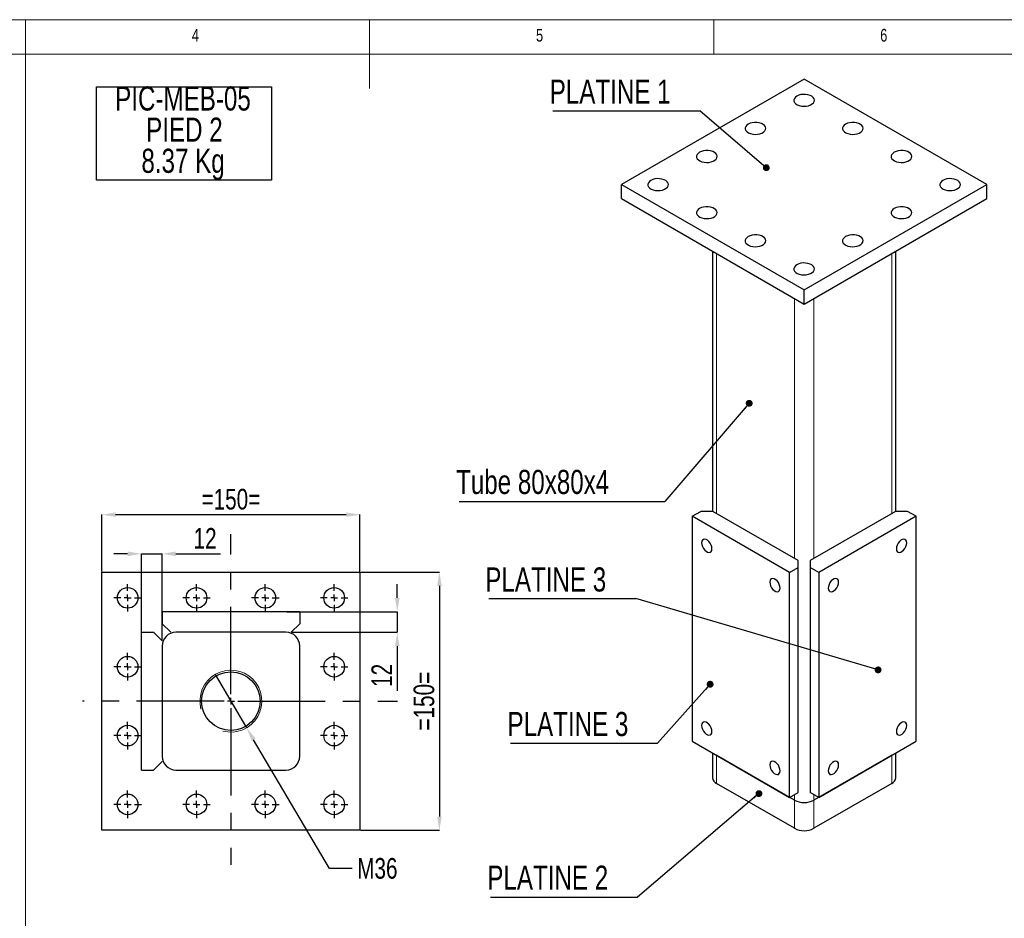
# Model space of a CAD drawing. Header units: millimetres. Extents: x 5 to 415, y 5 to 292.
# Tile 3 of 4: x 159 to 302, y 161 to 292. Entities that reach past the tile are written whole.
import ezdxf

# ---------------------------------------------------------------- set-up
doc = ezdxf.new("R2010")
doc.units = ezdxf.units.MM
doc.header["$PDSIZE"] = -1
doc.linetypes.add('CENTERX2', pattern=[20.32, 12.7, -2.54, 2.54, -2.54])
for name, color, linetype in [('COTES', 1, 'Continuous'), ('NOTES', 6, 'Continuous'), ('TRAIT-FINS', 9, 'Continuous'), ('TRAIT-MIXTES', 3, 'CENTERX2')]:
    doc.layers.add(name, color=color, linetype=linetype)
doc.layers.add('TRAIT-FORT', color=4, linetype='Continuous', lineweight=25)
doc.styles.add('SLDTEXTSTYLE0', font='TXT', dxfattribs={"width": 0.75})
doc.dimstyles.new('SLDDIMSTYLE0', dxfattribs={"dimtxt": 3, "dimasz": 2, "dimexe": 0, "dimexo": 0.0625, "dimgap": 0.75, "dimtad": 1, "dimlfac": 4, "dimrnd": 1e-09, "dimzin": 12, "dimdsep": 46, "dimtxsty": 'SLDTEXTSTYLE0', "dimsah": 1, "dimcen": 0.09, "dimadec": 0, "dimazin": 3, "dimtfac": 1, "dimtofl": 0, "dimtmove": 0, "dimatfit": 3, "dimfxl": 1, "dimfrac": 2, "dimtolj": 1, "dimtzin": 12, "dimarcsym": 0})
doc.dimstyles.new('SLDDIMSTYLE1', dxfattribs={"dimtxt": 3, "dimasz": 2, "dimexe": 0, "dimexo": 0.0625, "dimgap": 0.75, "dimtad": 1, "dimlfac": 4, "dimrnd": 1e-09, "dimzin": 12, "dimdsep": 46, "dimtxsty": 'SLDTEXTSTYLE0', "dimsah": 1, "dimcen": 0.09, "dimadec": 0, "dimazin": 3, "dimtfac": 1, "dimtmove": 0, "dimatfit": 0, "dimfxl": 1, "dimfrac": 2, "dimtolj": 1, "dimtzin": 12, "dimarcsym": 0})
doc.dimstyles.new('SLDDIMSTYLE3', dxfattribs={"dimtxt": 3, "dimasz": 2, "dimexe": 0, "dimexo": 0.0625, "dimgap": 0.75, "dimtad": 0, "dimtih": 1, "dimtoh": 1, "dimlfac": 4, "dimrnd": 1e-09, "dimzin": 12, "dimdsep": 46, "dimtxsty": 'SLDTEXTSTYLE0', "dimblk1": 'NONE', "dimsah": 1, "dimcen": 0, "dimadec": 0, "dimazin": 3, "dimtfac": 1, "dimtmove": 0, "dimatfit": 3, "dimldrblk": 'NONE', "dimfxl": 1, "dimfrac": 2, "dimtolj": 1, "dimtzin": 12, "dimarcsym": 0})
doc.dimstyles.new('SLDDIMSTYLE4', dxfattribs={"dimtxt": 0.18, "dimasz": 1, "dimexe": 0, "dimexo": 0.0625, "dimgap": 0, "dimtad": 0, "dimtih": 1, "dimtoh": 1, "dimdec": 0, "dimrnd": 1e-09, "dimzin": 0, "dimdsep": 46, "dimtxsty": 'Standard', "dimblk1": 'DOT', "dimblk2": 'DOT', "dimsah": 1, "dimcen": 0.09, "dimadec": 0, "dimazin": 0, "dimtfac": 1, "dimtdec": 0, "dimtofl": 0, "dimtmove": 0, "dimatfit": 3, "dimldrblk": 'DOT', "dimfxl": 1, "dimfrac": 2, "dimtolj": 1, "dimtzin": 0, "dimarcsym": 0})

# ---------------------------------------------------------------- blocks, each defined once
blk = doc.blocks.new('SW_NOTE_9')
at = {"layer": 'NOTES', "color": 0}
blk.add_line((-21.37, 0), (0, 0), dxfattribs=at)
at = {"layer": 'NOTES', "color": 0, "insert": (-21.81, 4.55), "char_height": 3.5, "attachment_point": 1, "style": 'SLDTEXTSTYLE0'}
blk.add_mtext('PLATINE 1', dxfattribs=at)
blk = doc.blocks.new('_Dot')
at = {"color": 0, "linetype": 'ByBlock', "lineweight": -2}
blk.add_line((-0.5, 0), (-1, 0), dxfattribs=at)
at = {"color": 0, "linetype": 'ByBlock', "const_width": 0.5}
blk.add_lwpolyline([(-0.25, 0, 1), (0.25, 0, 1)], format="xyb", close=True, dxfattribs=at)
blk = doc.blocks.new('SW_NOTE_10')
at = {"layer": 'NOTES', "color": 0}
blk.add_line((-21.37, 0), (0, 0), dxfattribs=at)
at = {"layer": 'NOTES', "color": 0, "insert": (-21.78, 4.53), "char_height": 3.5, "attachment_point": 1, "style": 'SLDTEXTSTYLE0'}
blk.add_mtext('PLATINE 3', dxfattribs=at)
blk = doc.blocks.new('SW_NOTE_11')
at = {"layer": 'NOTES', "color": 0}
blk.add_line((-21.37, 0), (0, 0), dxfattribs=at)
at = {"layer": 'NOTES', "color": 0, "insert": (-21.86, 4.52), "char_height": 3.5, "attachment_point": 1, "style": 'SLDTEXTSTYLE0'}
blk.add_mtext('PLATINE 3', dxfattribs=at)
blk = doc.blocks.new('SW_NOTE_12')
at = {"layer": 'NOTES', "color": 0}
blk.add_line((-21.37, 0), (0, 0), dxfattribs=at)
at = {"layer": 'NOTES', "color": 0, "insert": (-21.82, 4.61), "char_height": 3.5, "attachment_point": 1, "style": 'SLDTEXTSTYLE0'}
blk.add_mtext('PLATINE 2', dxfattribs=at)
blk = doc.blocks.new('SW_NOTE_13')
at = {"layer": 'NOTES', "color": 0}
blk.add_line((-29.88, 0), (0, 0), dxfattribs=at)
at = {"layer": 'NOTES', "color": 0, "insert": (-30.34, 4.6), "char_height": 3.5, "attachment_point": 1, "style": 'SLDTEXTSTYLE0'}
blk.add_mtext('Tube 80x80x4', dxfattribs=at)
blk = doc.blocks.new('SW_NOTE_14')
at = {"layer": 'NOTES', "color": 0}
for p, q in [((-0.1, -9.12), (-0.1, 4.47)), ((-0.1, 4.47), (25.31, 4.47)), ((25.31, 4.47), (25.31, -9.12)), ((25.31, -9.12), (-0.1, -9.12))]:
    blk.add_line(p, q, dxfattribs=at)
at = {"layer": 'NOTES', "color": 0, "char_height": 3.5, "attachment_point": 2, "style": 'SLDTEXTSTYLE0'}
for s, insert in [('PIC-MEB-05', (12.47, 4.51)), ('PIED 2', (12.68, -0.01)), ('8.37 Kg', (12.48, -4.54))]:
    blk.add_mtext(s, dxfattribs=dict(at, insert=insert))
blk = doc.blocks.new('_D_37')
at = {"layer": 'COTES', "color": 0, "lineweight": -2, "transparency": 16777216}
for p, q in [((171.09, 211.84), (171.09, 220.11)), ((173.09, 220.11), (206.59, 220.11)), ((208.59, 211.84), (208.59, 220.11))]:
    blk.add_line(p, q, dxfattribs=at)
at = {"layer": 'COTES', "color": 0, "transparency": 16777216}
for points in [[(173.09, 220.44), (173.09, 219.78), (171.09, 220.11)], [(206.59, 220.44), (206.59, 219.78), (208.59, 220.11)]]:
    blk.add_solid(points, dxfattribs=at)
at = {"layer": 'Defpoints', "color": 0, "transparency": 16777216}
for p in [(208.59, 220.11), (171.09, 211.77), (208.59, 211.77)]:
    blk.add_point(p, dxfattribs=at)
at = {"layer": 'COTES', "color": 0, "transparency": 16777216, "insert": (189.84, 223.86), "char_height": 3, "attachment_point": 2, "style": 'SLDTEXTSTYLE0'}
blk.add_mtext('\\A1;=150=', dxfattribs=at)
blk = doc.blocks.new('_D_38')
at = {"layer": 'COTES', "color": 0, "lineweight": -2, "transparency": 16777216}
for p, q in [((208.66, 211.77), (220.13, 211.77)), ((220.13, 209.77), (220.13, 176.27)), ((208.66, 174.27), (220.13, 174.27))]:
    blk.add_line(p, q, dxfattribs=at)
at = {"layer": 'COTES', "color": 0, "transparency": 16777216}
for points in [[(219.8, 209.77), (220.47, 209.77), (220.13, 211.77)], [(219.8, 176.27), (220.47, 176.27), (220.13, 174.27)]]:
    blk.add_solid(points, dxfattribs=at)
at = {"layer": 'Defpoints', "color": 0, "transparency": 16777216}
for p in [(208.59, 211.77), (208.59, 174.27), (220.13, 174.27)]:
    blk.add_point(p, dxfattribs=at)
at = {"layer": 'COTES', "color": 0, "transparency": 16777216, "insert": (216.38, 193.02), "char_height": 3, "attachment_point": 2, "rotation": 90, "style": 'SLDTEXTSTYLE0'}
blk.add_mtext('\\A1;=150=', dxfattribs=at)
blk = doc.blocks.new('_D_39')
at = {"layer": 'COTES', "color": 0, "lineweight": -2, "transparency": 16777216}
for p, q in [((214.01, 208.02), (214.01, 210.02)), ((197.97, 206.02), (214.01, 206.02)), ((214.01, 206.02), (214.01, 203.02)), ((198.66, 203.02), (214.01, 203.02)), ((214.01, 201.02), (214.01, 194.52))]:
    blk.add_line(p, q, dxfattribs=at)
at = {"layer": 'COTES', "color": 0, "transparency": 16777216}
for points in [[(213.68, 208.02), (214.35, 208.02), (214.01, 206.02)], [(213.68, 201.02), (214.35, 201.02), (214.01, 203.02)]]:
    blk.add_solid(points, dxfattribs=at)
at = {"layer": 'Defpoints', "color": 0, "transparency": 16777216}
for p in [(197.91, 206.02), (214.01, 206.02), (198.59, 203.02)]:
    blk.add_point(p, dxfattribs=at)
at = {"layer": 'COTES', "color": 0, "transparency": 16777216, "insert": (210.26, 196.77), "char_height": 3, "attachment_point": 2, "rotation": 90, "style": 'SLDTEXTSTYLE0'}
blk.add_mtext('\\A1;12', dxfattribs=at)
blk = doc.blocks.new('_D_40')
at = {"layer": 'COTES', "color": 0, "lineweight": -2, "transparency": 16777216}
for p, q in [((174.84, 214.42), (172.84, 214.42)), ((176.84, 203.09), (176.84, 214.42)), ((176.84, 214.42), (179.84, 214.42)), ((179.84, 201.84), (179.84, 214.42)), ((181.84, 214.42), (188.34, 214.42))]:
    blk.add_line(p, q, dxfattribs=at)
at = {"layer": 'COTES', "color": 0, "transparency": 16777216}
for points in [[(174.84, 214.76), (174.84, 214.09), (176.84, 214.42)], [(181.84, 214.76), (181.84, 214.09), (179.84, 214.42)]]:
    blk.add_solid(points, dxfattribs=at)
at = {"layer": 'Defpoints', "color": 0, "transparency": 16777216}
for p in [(179.84, 214.42), (176.84, 203.02), (179.84, 201.77)]:
    blk.add_point(p, dxfattribs=at)
at = {"layer": 'COTES', "color": 0, "transparency": 16777216, "insert": (186.09, 218.17), "char_height": 3, "attachment_point": 2, "style": 'SLDTEXTSTYLE0'}
blk.add_mtext('\\A1;12', dxfattribs=at)
blk = doc.blocks.new('_D_41')
at = {"layer": 'COTES', "color": 0, "lineweight": -2, "transparency": 16777216}
for p, q in [((187.56, 196.9), (192.13, 189.15)), ((204.15, 168.74), (193.14, 187.42)), ((207.44, 168.74), (204.15, 168.74))]:
    blk.add_line(p, q, dxfattribs=at)
at = {"layer": 'COTES', "color": 0, "transparency": 16777216}
blk.add_solid([(193.43, 187.59), (192.86, 187.25), (192.13, 189.15)], dxfattribs=at)
at = {"layer": 'Defpoints', "color": 0, "transparency": 16777216}
for p in [(187.56, 196.9), (192.13, 189.15)]:
    blk.add_point(p, dxfattribs=at)
at = {"layer": 'COTES', "color": 0, "transparency": 16777216, "insert": (208.19, 170.24), "char_height": 3, "attachment_point": 1, "style": 'SLDTEXTSTYLE0'}
blk.add_mtext('\\A1;M36', dxfattribs=at)
blk = doc.blocks.new('_None')
blk = doc.blocks.new('SW_CENTERMARKSYMBOL_30')
at = {"layer": 'TRAIT-MIXTES', "color": 0}
for p, q in [((0, 1), (0, 24.24)), ((-1, 0), (-21.56, 0)), ((0, 0), (-0.5, 0)), ((0, 0), (0, 0.5)), ((0, 0), (0, -0.5)), ((0, 0), (0.5, 0)), ((1, 0), (24.22, 0)), ((0, -1), (0, -23.78))]:
    blk.add_line(p, q, dxfattribs=at)
blk = doc.blocks.new('SW_CENTERMARKSYMBOL_31')
at = {"layer": 'TRAIT-MIXTES', "color": 0}
for p, q in [((0, 1), (0, 2)), ((-1, 0), (-2, 0)), ((0, 0), (-0.5, 0)), ((0, 0), (0, 0.5)), ((0, 0), (0, -0.5)), ((0, 0), (0.5, 0)), ((1, 0), (2, 0)), ((0, -1), (0, -2))]:
    blk.add_line(p, q, dxfattribs=at)
blk = doc.blocks.new('SW_CENTERMARKSYMBOL_32')
at = {"layer": 'TRAIT-MIXTES', "color": 0}
for p, q in [((0, 1), (0, 2)), ((-1, 0), (-2, 0)), ((0, 0), (-0.5, 0)), ((0, 0), (0, 0.5)), ((0, 0), (0, -0.5)), ((0, 0), (0.5, 0)), ((1, 0), (2, 0)), ((0, -1), (0, -2))]:
    blk.add_line(p, q, dxfattribs=at)
blk = doc.blocks.new('SW_CENTERMARKSYMBOL_33')
at = {"layer": 'TRAIT-MIXTES', "color": 0}
for p, q in [((0, 1), (0, 2)), ((-1, 0), (-2, 0)), ((0, 0), (-0.5, 0)), ((0, 0), (0, 0.5)), ((0, 0), (0, -0.5)), ((0, 0), (0.5, 0)), ((1, 0), (2, 0)), ((0, -1), (0, -2))]:
    blk.add_line(p, q, dxfattribs=at)
blk = doc.blocks.new('SW_CENTERMARKSYMBOL_34')
at = {"layer": 'TRAIT-MIXTES', "color": 0}
for p, q in [((0, 1), (0, 2)), ((-1, 0), (-2, 0)), ((0, 0), (-0.5, 0)), ((0, 0), (0, 0.5)), ((0, 0), (0, -0.5)), ((0, 0), (0.5, 0)), ((1, 0), (2, 0)), ((0, -1), (0, -2))]:
    blk.add_line(p, q, dxfattribs=at)
blk = doc.blocks.new('SW_CENTERMARKSYMBOL_35')
at = {"layer": 'TRAIT-MIXTES', "color": 0}
for p, q in [((0, 1), (0, 2)), ((-1, 0), (-2, 0)), ((0, 0), (-0.5, 0)), ((0, 0), (0, 0.5)), ((0, 0), (0, -0.5)), ((0, 0), (0.5, 0)), ((1, 0), (2, 0)), ((0, -1), (0, -2))]:
    blk.add_line(p, q, dxfattribs=at)
blk = doc.blocks.new('SW_CENTERMARKSYMBOL_36')
at = {"layer": 'TRAIT-MIXTES', "color": 0}
for p, q in [((0, 1), (0, 2)), ((-1, 0), (-2, 0)), ((0, 0), (-0.5, 0)), ((0, 0), (0, 0.5)), ((0, 0), (0, -0.5)), ((0, 0), (0.5, 0)), ((1, 0), (2, 0)), ((0, -1), (0, -2))]:
    blk.add_line(p, q, dxfattribs=at)
blk = doc.blocks.new('SW_CENTERMARKSYMBOL_37')
at = {"layer": 'TRAIT-MIXTES', "color": 0}
for p, q in [((0, 1), (0, 2)), ((-1, 0), (-2, 0)), ((0, 0), (-0.5, 0)), ((0, 0), (0, 0.5)), ((0, 0), (0, -0.5)), ((0, 0), (0.5, 0)), ((1, 0), (2, 0)), ((0, -1), (0, -2))]:
    blk.add_line(p, q, dxfattribs=at)
blk = doc.blocks.new('SW_CENTERMARKSYMBOL_38')
at = {"layer": 'TRAIT-MIXTES', "color": 0}
for p, q in [((0, 1), (0, 2)), ((-1, 0), (-2, 0)), ((0, 0), (-0.5, 0)), ((0, 0), (0, 0.5)), ((0, 0), (0, -0.5)), ((0, 0), (0.5, 0)), ((1, 0), (2, 0)), ((0, -1), (0, -2))]:
    blk.add_line(p, q, dxfattribs=at)
blk = doc.blocks.new('SW_CENTERMARKSYMBOL_39')
at = {"layer": 'TRAIT-MIXTES', "color": 0}
for p, q in [((0, 1), (0, 2)), ((-1, 0), (-2, 0)), ((0, 0), (-0.5, 0)), ((0, 0), (0, 0.5)), ((0, 0), (0, -0.5)), ((0, 0), (0.5, 0)), ((1, 0), (2, 0)), ((0, -1), (0, -2))]:
    blk.add_line(p, q, dxfattribs=at)
blk = doc.blocks.new('SW_CENTERMARKSYMBOL_40')
at = {"layer": 'TRAIT-MIXTES', "color": 0}
for p, q in [((0, 1), (0, 2)), ((-1, 0), (-2, 0)), ((0, 0), (-0.5, 0)), ((0, 0), (0, 0.5)), ((0, 0), (0, -0.5)), ((0, 0), (0.5, 0)), ((1, 0), (2, 0)), ((0, -1), (0, -2))]:
    blk.add_line(p, q, dxfattribs=at)
blk = doc.blocks.new('SW_CENTERMARKSYMBOL_41')
at = {"layer": 'TRAIT-MIXTES', "color": 0}
for p, q in [((0, 1), (0, 2)), ((-1, 0), (-2, 0)), ((0, 0), (-0.5, 0)), ((0, 0), (0, 0.5)), ((0, 0), (0, -0.5)), ((0, 0), (0.5, 0)), ((1, 0), (2, 0)), ((0, -1), (0, -2))]:
    blk.add_line(p, q, dxfattribs=at)
blk = doc.blocks.new('SW_CENTERMARKSYMBOL_42')
at = {"layer": 'TRAIT-MIXTES', "color": 0}
for p, q in [((0, 1), (0, 2)), ((-1, 0), (-2, 0)), ((0, 0), (-0.5, 0)), ((0, 0), (0, 0.5)), ((0, 0), (0, -0.5)), ((0, 0), (0.5, 0)), ((1, 0), (2, 0)), ((0, -1), (0, -2))]:
    blk.add_line(p, q, dxfattribs=at)

msp = doc.modelspace()

# ---------------------------------------------------------------- linework, layer by layer
at = {"lineweight": 18}
for p, q in [((415, 292), (5, 292)), ((160, 287), (160, 292)), ((210, 292), (210, 282)), ((260, 287), (260, 292)), ((410, 287), (10, 287)), ((160, 287), (160, 10))]:
    msp.add_line(p, q, dxfattribs=at)
at = {"layer": 'TRAIT-FINS', "lineweight": 18}
for p, q in [((260.395, 220.2816), (260.395, 258.0477)), ((285.8509, 220.2816), (285.8509, 258.0477)), ((271.7087, 213.7503), (271.7087, 251.5165)), ((274.5372, 213.7503), (274.5372, 251.5165)), ((260.395, 185.1703), (260.395, 185.1707)), ((260.395, 181.0876), (260.395, 185.1703)), ((285.8509, 185.1703), (285.8509, 185.1707)), ((285.8509, 181.0876), (285.8509, 185.1703)), ((271.7087, 178.639), (271.7087, 179.4559)), ((274.5372, 178.639), (274.5372, 179.4559)), ((271.7087, 174.5563), (271.7087, 178.639)), ((274.5372, 174.5563), (274.5372, 178.639))]:
    msp.add_line(p, q, dxfattribs=at)
msp.add_arc((189.8432, 193.0243), 4.5, 255, 195, dxfattribs=at)
at = {"layer": 'TRAIT-FORT', "lineweight": 25}
for p, q in [((273.1229, 283.3567), (246.6064, 268.0491)), ((299.6395, 268.0491), (273.1229, 283.3567)), ((246.6064, 268.0491), (273.1229, 252.7414)), ((246.6064, 266.0077), (246.6064, 268.0491)), ((273.1229, 252.7414), (299.6395, 268.0491)), ((299.6395, 266.0077), (299.6395, 268.0491)), ((246.6064, 266.0077), (273.1229, 250.7001)), ((273.1229, 250.7001), (299.6395, 266.0077)), ((259.8092, 258.3859), (259.8092, 220.5877)), ((286.4367, 220.5877), (286.4367, 258.3859)), ((273.1229, 250.7001), (273.1229, 252.7414)), ((256.8595, 219.8734), (258.0969, 220.5877)), ((259.8647, 220.5877), (258.0969, 220.5877)), ((272.2391, 213.4442), (259.8647, 220.5877)), ((286.3812, 220.5877), (274.0068, 213.4442)), ((288.149, 220.5877), (286.3812, 220.5877)), ((289.3864, 219.8734), (288.149, 220.5877)), ((271.0016, 211.7093), (256.8595, 219.8734)), ((256.8595, 219.8734), (256.8595, 187.2117)), ((289.3864, 219.8734), (275.2443, 211.7093)), ((289.3864, 187.2117), (289.3864, 219.8734)), ((272.2391, 212.4236), (272.2391, 213.4442)), ((274.0068, 213.4442), (274.0068, 212.4236)), ((171.0932, 174.2743), (171.0932, 211.7743)), ((171.0932, 211.7743), (208.5932, 211.7743)), ((208.5932, 211.7743), (208.5932, 174.2743)), ((271.0016, 211.7093), (272.2391, 212.4236)), ((271.0016, 179.0477), (271.0016, 211.7093)), ((272.2391, 179.762), (272.2391, 212.4236)), ((274.0068, 212.4236), (274.0068, 179.762)), ((275.2443, 211.7093), (274.0068, 212.4236)), ((275.2443, 211.7093), (275.2443, 179.0477)), ((179.8432, 206.0243), (199.8432, 206.0243)), ((179.8432, 206.0243), (179.8432, 204.2743)), ((199.8432, 206.0243), (199.8432, 204.2743)), ((179.8432, 204.2743), (181.0932, 203.0243)), ((198.5932, 203.0243), (199.8432, 204.2743)), ((176.8432, 183.0243), (176.8432, 203.0243)), ((176.8432, 203.0243), (178.5932, 203.0243)), ((179.8432, 201.7743), (178.5932, 203.0243)), ((197.8432, 203.0243), (181.8432, 203.0243)), ((179.8432, 201.0243), (179.8432, 185.0243)), ((199.8432, 185.0243), (199.8432, 201.0243)), ((256.8595, 187.2117), (271.0016, 179.0477)), ((275.2443, 179.0477), (289.3864, 187.2117)), ((259.8092, 185.5089), (259.8092, 181.904)), ((260.395, 185.1703), (260.3641, 185.1885)), ((271.7087, 178.639), (260.395, 185.1703)), ((285.8509, 185.1703), (274.5372, 178.639)), ((285.8818, 185.1885), (285.8509, 185.1703)), ((286.4367, 181.904), (286.4367, 185.5089)), ((178.5932, 183.0243), (179.8432, 184.2743)), ((176.8432, 183.0243), (178.5932, 183.0243)), ((181.8432, 183.0243), (197.8432, 183.0243)), ((271.7087, 174.5563), (260.395, 181.0876)), ((285.8509, 181.0876), (274.5372, 174.5563)), ((271.0016, 179.0477), (272.2391, 179.762)), ((275.2443, 179.0477), (274.0068, 179.762)), ((208.5932, 174.2743), (171.0932, 174.2743))]:
    msp.add_line(p, q, dxfattribs=at)
at = {"layer": 'TRAIT-FORT', "lineweight": 25, "flags": 128}
for points in [[(272.0623, 280.9075), (271.8463, 280.7498), (271.6991, 280.5676), (271.6287, 280.3707), (271.6388, 280.1697), (271.7289, 279.9755), (271.8942, 279.7985), (272.1258, 279.6483), (272.411, 279.533), (272.7347, 279.4588), (273.0793, 279.4296), (273.4263, 279.4472), (273.7569, 279.5104), (274.0533, 279.6159), (274.2996, 279.7581), (274.4824, 279.9292), (274.592, 280.1201), (274.6223, 280.3204), (274.5718, 280.5193), (274.4433, 280.7062), (274.2435, 280.8709), (273.9833, 281.0045), (273.6768, 281.0999), (273.3403, 281.152), (272.9922, 281.1578), (272.6511, 281.1172), (272.3355, 281.0322), (272.0623, 280.9075)], [(264.9912, 276.8255), (264.7752, 276.6677), (264.628, 276.4855), (264.5576, 276.2886), (264.5677, 276.0877), (264.6579, 275.8934), (264.8232, 275.7165), (265.0547, 275.5663), (265.34, 275.451), (265.6637, 275.3767), (266.0083, 275.3476), (266.3552, 275.3651), (266.6858, 275.4284), (266.9822, 275.5339), (267.2285, 275.6761), (267.4113, 275.8472), (267.5209, 276.038), (267.5512, 276.2383), (267.5008, 276.4373), (267.3722, 276.6241), (267.1724, 276.7888), (266.9122, 276.9225), (266.6057, 277.0179), (266.2693, 277.0699), (265.9211, 277.0758), (265.5801, 277.0351), (265.2644, 276.9502), (264.9912, 276.8255)], [(279.1334, 276.8255), (278.9173, 276.6677), (278.7702, 276.4855), (278.6997, 276.2886), (278.7099, 276.0877), (278.8, 275.8934), (278.9653, 275.7165), (279.1968, 275.5663), (279.4821, 275.451), (279.8058, 275.3767), (280.1504, 275.3476), (280.4973, 275.3651), (280.8279, 275.4284), (281.1244, 275.5339), (281.3706, 275.6761), (281.5535, 275.8472), (281.663, 276.038), (281.6934, 276.2383), (281.6429, 276.4373), (281.5143, 276.6241), (281.3146, 276.7888), (281.0544, 276.9225), (280.7478, 277.0179), (280.4114, 277.0699), (280.0633, 277.0758), (279.7222, 277.0351), (279.4066, 276.9502), (279.1334, 276.8255)], [(257.9202, 272.7434), (257.7041, 272.5857), (257.5569, 272.4035), (257.4865, 272.2066), (257.4967, 272.0056), (257.5868, 271.8114), (257.7521, 271.6344), (257.9836, 271.4842), (258.2689, 271.3689), (258.5926, 271.2947), (258.9372, 271.2655), (259.2841, 271.2831), (259.6147, 271.3463), (259.9112, 271.4519), (260.1574, 271.594), (260.3403, 271.7652), (260.4498, 271.956), (260.4802, 272.1563), (260.4297, 272.3552), (260.3011, 272.5421), (260.1014, 272.7068), (259.8412, 272.8404), (259.5346, 272.9359), (259.1982, 272.9879), (258.8501, 272.9938), (258.509, 272.9531), (258.1933, 272.8681), (257.9202, 272.7434)], [(286.2044, 272.7434), (285.9884, 272.5857), (285.8412, 272.4035), (285.7708, 272.2066), (285.7809, 272.0056), (285.8711, 271.8114), (286.0364, 271.6344), (286.2679, 271.4842), (286.5532, 271.3689), (286.8769, 271.2947), (287.2215, 271.2655), (287.5684, 271.2831), (287.899, 271.3463), (288.1954, 271.4519), (288.4417, 271.594), (288.6245, 271.7652), (288.7341, 271.956), (288.7644, 272.1563), (288.714, 272.3552), (288.5854, 272.5421), (288.3856, 272.7068), (288.1254, 272.8404), (287.8189, 272.9359), (287.4825, 272.9879), (287.1344, 272.9938), (286.7933, 272.9531), (286.4776, 272.8681), (286.2044, 272.7434)], [(250.8491, 268.6614), (250.6331, 268.5037), (250.4859, 268.3214), (250.4155, 268.1245), (250.4256, 267.9236), (250.5157, 267.7294), (250.681, 267.5524), (250.9126, 267.4022), (251.1978, 267.2869), (251.5215, 267.2126), (251.8661, 267.1835), (252.2131, 267.201), (252.5437, 267.2643), (252.8401, 267.3698), (253.0864, 267.512), (253.2692, 267.6831), (253.3788, 267.874), (253.4091, 268.0743), (253.3586, 268.2732), (253.23, 268.46), (253.0303, 268.6247), (252.7701, 268.7584), (252.4636, 268.8538), (252.1271, 268.9059), (251.779, 268.9117), (251.4379, 268.8711), (251.1223, 268.7861), (250.8491, 268.6614)], [(293.2755, 268.6614), (293.0595, 268.5037), (292.9123, 268.3214), (292.8419, 268.1245), (292.852, 267.9236), (292.9421, 267.7294), (293.1074, 267.5524), (293.339, 267.4022), (293.6243, 267.2869), (293.9479, 267.2126), (294.2925, 267.1835), (294.6395, 267.201), (294.9701, 267.2643), (295.2665, 267.3698), (295.5128, 267.512), (295.6956, 267.6831), (295.8052, 267.874), (295.8355, 268.0743), (295.785, 268.2732), (295.6565, 268.46), (295.4567, 268.6247), (295.1965, 268.7584), (294.89, 268.8538), (294.5536, 268.9059), (294.2054, 268.9117), (293.8643, 268.8711), (293.5487, 268.7861), (293.2755, 268.6614)], [(257.9202, 264.5793), (257.7041, 264.4216), (257.5569, 264.2394), (257.4865, 264.0425), (257.4967, 263.8415), (257.5868, 263.6473), (257.7521, 263.4704), (257.9836, 263.3202), (258.2689, 263.2048), (258.5926, 263.1306), (258.9372, 263.1015), (259.2841, 263.119), (259.6147, 263.1822), (259.9112, 263.2878), (260.1574, 263.43), (260.3403, 263.6011), (260.4498, 263.7919), (260.4802, 263.9922), (260.4297, 264.1912), (260.3011, 264.378), (260.1014, 264.5427), (259.8412, 264.6764), (259.5346, 264.7718), (259.1982, 264.8238), (258.8501, 264.8297), (258.509, 264.789), (258.1933, 264.704), (257.9202, 264.5793)], [(286.2044, 264.5793), (285.9884, 264.4216), (285.8412, 264.2394), (285.7708, 264.0425), (285.7809, 263.8415), (285.8711, 263.6473), (286.0364, 263.4704), (286.2679, 263.3202), (286.5532, 263.2048), (286.8769, 263.1306), (287.2215, 263.1015), (287.5684, 263.119), (287.899, 263.1822), (288.1954, 263.2878), (288.4417, 263.43), (288.6245, 263.6011), (288.7341, 263.7919), (288.7644, 263.9922), (288.714, 264.1912), (288.5854, 264.378), (288.3856, 264.5427), (288.1254, 264.6764), (287.8189, 264.7718), (287.4825, 264.8238), (287.1344, 264.8297), (286.7933, 264.789), (286.4776, 264.704), (286.2044, 264.5793)], [(264.9912, 260.4973), (264.7752, 260.3396), (264.628, 260.1574), (264.5576, 259.9605), (264.5677, 259.7595), (264.6579, 259.5653), (264.8232, 259.3883), (265.0547, 259.2381), (265.34, 259.1228), (265.6637, 259.0486), (266.0083, 259.0194), (266.3552, 259.037), (266.6858, 259.1002), (266.9822, 259.2057), (267.2285, 259.3479), (267.4113, 259.519), (267.5209, 259.7099), (267.5512, 259.9102), (267.5008, 260.1091), (267.3722, 260.296), (267.1724, 260.4607), (266.9122, 260.5943), (266.6057, 260.6897), (266.2693, 260.7418), (265.9211, 260.7476), (265.5801, 260.707), (265.2644, 260.622), (264.9912, 260.4973)], [(279.1334, 260.4973), (278.9173, 260.3396), (278.7702, 260.1574), (278.6997, 259.9605), (278.7099, 259.7595), (278.8, 259.5653), (278.9653, 259.3883), (279.1968, 259.2381), (279.4821, 259.1228), (279.8058, 259.0486), (280.1504, 259.0194), (280.4973, 259.037), (280.8279, 259.1002), (281.1244, 259.2057), (281.3706, 259.3479), (281.5535, 259.519), (281.663, 259.7099), (281.6934, 259.9102), (281.6429, 260.1091), (281.5143, 260.296), (281.3146, 260.4607), (281.0544, 260.5943), (280.7478, 260.6897), (280.4114, 260.7418), (280.0633, 260.7476), (279.7222, 260.707), (279.4066, 260.622), (279.1334, 260.4973)], [(272.0623, 256.4153), (271.8463, 256.2575), (271.6991, 256.0753), (271.6287, 255.8784), (271.6388, 255.6775), (271.7289, 255.4832), (271.8942, 255.3063), (272.1258, 255.1561), (272.411, 255.0408), (272.7347, 254.9665), (273.0793, 254.9374), (273.4263, 254.9549), (273.7569, 255.0182), (274.0533, 255.1237), (274.2996, 255.2659), (274.4824, 255.437), (274.592, 255.6278), (274.6223, 255.8281), (274.5718, 256.0271), (274.4433, 256.2139), (274.2435, 256.3786), (273.9833, 256.5123), (273.6768, 256.6077), (273.3403, 256.6597), (272.9922, 256.6656), (272.6511, 256.6249), (272.3355, 256.54), (272.0623, 256.4153)], [(259.7321, 215.153), (259.7017, 215.415), (259.6128, 215.6909), (259.4728, 215.9584), (259.2929, 216.1957), (259.0877, 216.3837), (258.8739, 216.5072), (258.6687, 216.5561), (258.4888, 216.5264), (258.3488, 216.4206), (258.2599, 216.2473), (258.2295, 216.0204), (258.2599, 215.7584), (258.3488, 215.4825), (258.4888, 215.2151), (258.6687, 214.9777), (258.8739, 214.7897), (259.0877, 214.6663), (259.2929, 214.6174), (259.4728, 214.647), (259.6128, 214.7528), (259.7017, 214.9262), (259.7321, 215.153)], [(288.0164, 216.0204), (287.986, 216.2473), (287.8971, 216.4206), (287.7571, 216.5264), (287.5772, 216.5561), (287.372, 216.5072), (287.1582, 216.3837), (286.953, 216.1957), (286.7731, 215.9584), (286.633, 215.6909), (286.5442, 215.415), (286.5138, 215.153), (286.5442, 214.9262), (286.633, 214.7528), (286.7731, 214.647), (286.953, 214.6174), (287.1582, 214.6663), (287.372, 214.7897), (287.5772, 214.9777), (287.7571, 215.2151), (287.8971, 215.4825), (287.986, 215.7584), (288.0164, 216.0204)], [(269.6316, 209.4382), (269.6012, 209.7001), (269.5123, 209.976), (269.3723, 210.2435), (269.1924, 210.4809), (268.9872, 210.6689), (268.7734, 210.7923), (268.5682, 210.8412), (268.3883, 210.8116), (268.2483, 210.7058), (268.1594, 210.5324), (268.129, 210.3056), (268.1594, 210.0436), (268.2483, 209.7677), (268.3883, 209.5002), (268.5682, 209.2629), (268.7734, 209.0748), (268.9872, 208.9514), (269.1924, 208.9025), (269.3723, 208.9322), (269.5123, 209.038), (269.6012, 209.2113), (269.6316, 209.4382)], [(278.1169, 210.3056), (278.0865, 210.5324), (277.9976, 210.7058), (277.8576, 210.8116), (277.6777, 210.8412), (277.4725, 210.7923), (277.2587, 210.6689), (277.0535, 210.4809), (276.8736, 210.2435), (276.7336, 209.976), (276.6447, 209.7001), (276.6143, 209.4382), (276.6447, 209.2113), (276.7336, 209.038), (276.8736, 208.9322), (277.0535, 208.9025), (277.2587, 208.9514), (277.4725, 209.0748), (277.6777, 209.2629), (277.8576, 209.5002), (277.9976, 209.7677), (278.0865, 210.0436), (278.1169, 210.3056)], [(259.7321, 188.6154), (259.7017, 188.8774), (259.6128, 189.1533), (259.4728, 189.4208), (259.2929, 189.6581), (259.0877, 189.8462), (258.8739, 189.9696), (258.6687, 190.0185), (258.4888, 189.9888), (258.3488, 189.8831), (258.2599, 189.7097), (258.2295, 189.4829), (258.2599, 189.2209), (258.3488, 188.945), (258.4888, 188.6775), (258.6687, 188.4401), (258.8739, 188.2521), (259.0877, 188.1287), (259.2929, 188.0798), (259.4728, 188.1095), (259.6128, 188.2152), (259.7017, 188.3886), (259.7321, 188.6154)], [(288.0164, 189.4829), (287.986, 189.7097), (287.8971, 189.8831), (287.7571, 189.9888), (287.5772, 190.0185), (287.372, 189.9696), (287.1582, 189.8462), (286.953, 189.6581), (286.7731, 189.4208), (286.633, 189.1533), (286.5442, 188.8774), (286.5138, 188.6154), (286.5442, 188.3886), (286.633, 188.2152), (286.7731, 188.1095), (286.953, 188.0798), (287.1582, 188.1287), (287.372, 188.2521), (287.5772, 188.4401), (287.7571, 188.6775), (287.8971, 188.945), (287.986, 189.2209), (288.0164, 189.4829)], [(269.6316, 182.9006), (269.6012, 183.1626), (269.5123, 183.4385), (269.3723, 183.7059), (269.1924, 183.9433), (268.9872, 184.1313), (268.7734, 184.2548), (268.5682, 184.3036), (268.3883, 184.274), (268.2483, 184.1682), (268.1594, 183.9949), (268.129, 183.768), (268.1594, 183.506), (268.2483, 183.2301), (268.3883, 182.9626), (268.5682, 182.7253), (268.7734, 182.5373), (268.9872, 182.4138), (269.1924, 182.3649), (269.3723, 182.3946), (269.5123, 182.5004), (269.6012, 182.6737), (269.6316, 182.9006)], [(278.1169, 183.768), (278.0865, 183.9949), (277.9976, 184.1682), (277.8576, 184.274), (277.6777, 184.3036), (277.4725, 184.2548), (277.2587, 184.1313), (277.0535, 183.9433), (276.8736, 183.7059), (276.7336, 183.4385), (276.6447, 183.1626), (276.6143, 182.9006), (276.6447, 182.6737), (276.7336, 182.5004), (276.8736, 182.3946), (277.0535, 182.3649), (277.2587, 182.4138), (277.4725, 182.5373), (277.6777, 182.7253), (277.8576, 182.9626), (277.9976, 183.2301), (278.0865, 183.506), (278.1169, 183.768)]]:
    msp.add_lwpolyline(points, dxfattribs=at)
at = {"layer": 'TRAIT-FORT', "lineweight": 25}
for centre, radius in [((174.8432, 208.0243), 1.5), ((184.8432, 208.0243), 1.5), ((194.8432, 208.0243), 1.5), ((204.8432, 208.0243), 1.5), ((174.8432, 198.0243), 1.5), ((204.8432, 198.0243), 1.5), ((189.8432, 193.0243), 4.25), ((174.8432, 188.0243), 1.5), ((204.8432, 188.0243), 1.5), ((174.8432, 178.0243), 1.5), ((184.8432, 178.0243), 1.5), ((194.8432, 178.0243), 1.5), ((204.8432, 178.0243), 1.5)]:
    msp.add_circle(centre, radius, dxfattribs=at)
for centre, radius, start, end in [((181.8432, 201.0243), 2, 90, 180), ((197.8432, 201.0243), 2, 0, 90), ((181.8432, 185.0243), 2, 180, 270), ((197.8432, 185.0243), 2, 270, 0), ((260.8102, 182.0038), 1.0059, 185.694799, 245.625342), ((285.4357, 182.0038), 1.0059, 294.374658, 354.305201), ((273.1229, 181.3685), 3.074, 242.609672, 297.390328), ((273.1229, 177.2858), 3.074, 242.609672, 297.390328)]:
    msp.add_arc(centre, radius, start, end, dxfattribs=at)

# ---------------------------------------------------------------- block references
at = {"layer": 'NOTES'}
for name, p in [('SW_NOTE_9', (257.9695, 278.7447)), ('SW_NOTE_14', (170.41, 277.7953)), ('SW_NOTE_13', (252.8915, 222.0152)), ('SW_NOTE_11', (248.6613, 207.9271)), ('SW_NOTE_10', (251.8059, 186.9208)), ('SW_NOTE_12', (248.9129, 164.5309))]:
    msp.add_blockref(name, p, dxfattribs=at)
at = {"layer": 'TRAIT-MIXTES'}
for name, p in [('SW_CENTERMARKSYMBOL_30', (189.8432, 193.0243)), ('SW_CENTERMARKSYMBOL_35', (174.8432, 208.0243)), ('SW_CENTERMARKSYMBOL_34', (184.8432, 208.0243)), ('SW_CENTERMARKSYMBOL_33', (194.8432, 208.0243)), ('SW_CENTERMARKSYMBOL_32', (204.8432, 208.0243)), ('SW_CENTERMARKSYMBOL_36', (174.8432, 198.0243)), ('SW_CENTERMARKSYMBOL_31', (204.8432, 198.0243)), ('SW_CENTERMARKSYMBOL_37', (174.8432, 188.0243)), ('SW_CENTERMARKSYMBOL_42', (204.8432, 188.0243)), ('SW_CENTERMARKSYMBOL_38', (174.8432, 178.0243)), ('SW_CENTERMARKSYMBOL_39', (184.8432, 178.0243)), ('SW_CENTERMARKSYMBOL_40', (194.8432, 178.0243)), ('SW_CENTERMARKSYMBOL_41', (204.8432, 178.0243))]:
    msp.add_blockref(name, p, dxfattribs=at)

# ---------------------------------------------------------------- texts
at = {"layer": 'NOTES', "char_height": 1.8521, "attachment_point": 1, "style": 'SLDTEXTSTYLE0'}
for s, insert in [('4', (184.1667, 290.668)), ('5', (234.1667, 290.668)), ('6', (284.1667, 290.668))]:
    msp.add_mtext(s, dxfattribs=dict(at, insert=insert))

# ---------------------------------------------------------------- dimensions: what is measured, and where the dimension line sits
at = {"layer": 'COTES'}
for base, p1, p2, angle, picture, middle in [((208.5932, 220.1112), (171.0932, 211.7743), (208.5932, 211.7743), 0, '_D_37', (189.8432, 220.1112)), ((220.1317, 174.2743), (208.5932, 211.7743), (208.5932, 174.2743), 90, '_D_38', (220.1317, 193.0243))]:
    dim = msp.add_linear_dim(base=base, p1=p1, p2=p2, angle=angle, text='=<>=', dimstyle='SLDDIMSTYLE0', dxfattribs=at)
    dim.commit()
    dim.dimension.update_dxf_attribs({"geometry": picture, "text_midpoint": middle, "dimtype": 160})
for base, p1, p2, angle, picture, middle in [((179.8432, 214.4226), (176.8432, 203.0243), (179.8432, 201.7743), 0, '_D_40', (186.0932, 214.4226)), ((214.0125, 206.0243), (198.5932, 203.0243), (197.9057, 206.0243), 90, '_D_39', (214.0125, 196.7743))]:
    dim = msp.add_linear_dim(base=base, p1=p1, p2=p2, angle=angle, dimstyle='SLDDIMSTYLE1', dxfattribs=at)
    dim.commit()
    dim.dimension.update_dxf_attribs({"geometry": picture, "text_midpoint": middle, "dimtype": 160})
dim = msp.add_diameter_dim_2p(p1=(187.5588, 196.9014), p2=(192.1276, 189.1473), text='M36', dimstyle='SLDDIMSTYLE3', override={"dimpost": '<>'}, dxfattribs=at)
dim.commit()
dim.dimension.update_dxf_attribs({"geometry": '_D_41', "text_midpoint": (211.1943, 168.744), "dimtype": 163})

# ---------------------------------------------------------------- leaders
at = {"layer": 'NOTES'}
for points in [[(267.6183, 270.5028), (257.9695, 278.7447)], [(265.1333, 236.2815), (252.8915, 222.0152)], [(283.86, 197.564), (248.6613, 207.9271)], [(259.4611, 195.4817), (251.8059, 186.9208)], [(266.552, 179.5962), (248.9129, 164.5309)]]:
    msp.add_leader(points, dimstyle='SLDDIMSTYLE4', dxfattribs=at)

doc.saveas('drawing.dxf')
